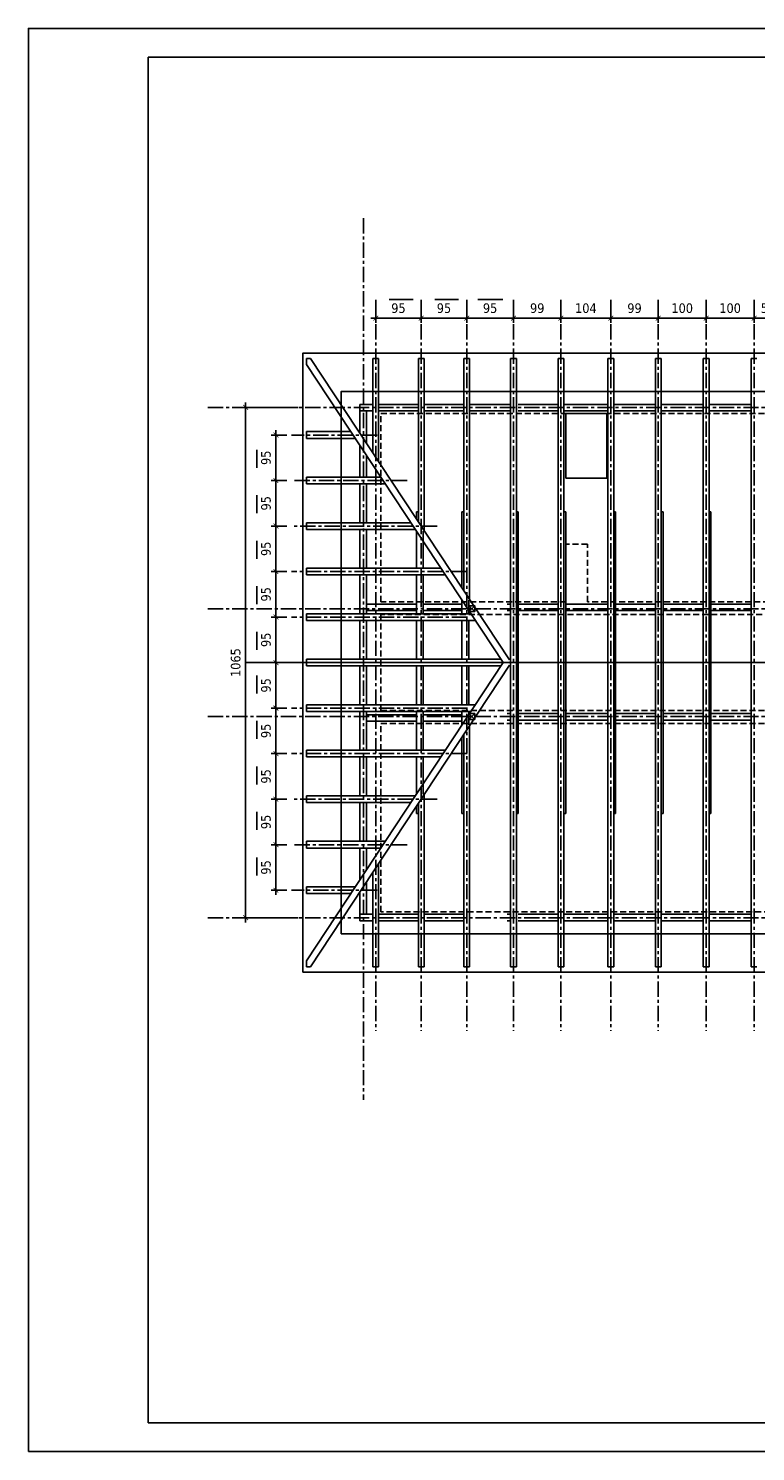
# Model space of a CAD drawing. Header units: millimetres. Extents: x 215282 to 249074, y 9058 to 27069.
# Tile 28 of 51: x 229482 to 231000, y 17233 to 20203. Entities that reach past the tile are written whole.
import ezdxf

# ---------------------------------------------------------------- set-up
doc = ezdxf.new("R2010")
doc.units = ezdxf.units.MM
doc.linetypes.add('CENTER', pattern=[50.8, 31.75, -6.35, 6.35, -6.35])
doc.linetypes.add('DASHED', pattern=[0.75, 0.5, -0.25])
doc.layers.add('01-HM_podstawowa', color=8, linetype='Continuous')
doc.layers.add('02-HM_osie', color=8, linetype='CENTER')
doc.styles.add('HM_standard', font='tahoma.ttf')
doc.dimstyles.new('S100', dxfattribs={"dimscale": 10, "dimtxt": 2, "dimasz": 1, "dimexe": 1, "dimexo": 1, "dimgap": 1, "dimtad": 0, "dimdec": 1, "dimrnd": 0.5, "dimdsep": 46, "dimtxsty": 'HM_standard', "dimblk1": 'ARCHTICK', "dimblk2": 'ARCHTICK', "dimsah": 1, "dimcen": -3, "dimdle": 1, "dimclrt": 256, "dimadec": 0, "dimazin": 0, "dimtfac": 0.8, "dimtdec": 1, "dimtix": 1, "dimtmove": 2, "dimatfit": 3, "dimldrblk": 'ARCHTICK', "dimfxl": 1, "dimtvp": 1, "dimtolj": 1, "dimarcsym": 0})

# ---------------------------------------------------------------- blocks, each defined once
blk = doc.blocks.new('_ARCHTICK')
at = {"color": 0, "linetype": 'ByBlock', "const_width": 0.15}
blk.add_lwpolyline([(-0.5, -0.5), (0.5, 0.5)], dxfattribs=at)
blk = doc.blocks.new('*D380')
at = {"layer": '01-HM_podstawowa', "color": 0, "lineweight": -2, "ltscale": 3, "transparency": 16777216}
for p, q in [((230045.2, 19411.7), (229925.6, 19411.7)), ((229935.6, 18336.7), (229935.6, 19421.7)), ((230045.2, 18346.7), (229925.6, 18346.7))]:
    blk.add_line(p, q, dxfattribs=at)
at = {"layer": 'Defpoints', "color": 0, "transparency": 16777216}
for p in [(229935.6, 19411.7), (230055.2, 19411.7), (230055.2, 18346.7)]:
    blk.add_point(p, dxfattribs=at)
at = {"layer": '01-HM_podstawowa', "color": 0, "lineweight": -2, "ltscale": 3, "transparency": 16777216, "xscale": 10, "yscale": 10, "zscale": 10}
for p, rotation in [((229935.6, 19411.7), 90), ((229935.6, 18346.7), 270)]:
    blk.add_blockref('_ARCHTICK', p, dxfattribs=dict(at, rotation=rotation))
at = {"layer": '01-HM_podstawowa', "ltscale": 3, "transparency": 16777216, "insert": (229914.8, 18879.2), "char_height": 20, "attachment_point": 5, "rotation": 90, "style": 'HM_standard'}
blk.add_mtext('\\A1;1065', dxfattribs=at)
blk = doc.blocks.new('*D219')
at = {"layer": '01-HM_podstawowa', "color": 0, "lineweight": -2, "ltscale": 3, "transparency": 16777216}
for p, q in [((221724, 20196.2), (221724, 20158.1)), ((221823, 20196.2), (221823, 20158.1)), ((221714, 20168.1), (221833, 20168.1))]:
    blk.add_line(p, q, dxfattribs=at)
at = {"layer": 'Defpoints', "color": 0, "transparency": 16777216}
for p in [(221724, 20206.2), (221823, 20206.2), (221823, 20168.1)]:
    blk.add_point(p, dxfattribs=at)
at = {"layer": '01-HM_podstawowa', "color": 0, "lineweight": -2, "ltscale": 3, "transparency": 16777216, "xscale": 10, "yscale": 10, "zscale": 10, "rotation": 180}
blk.add_blockref('_ARCHTICK', (221724, 20168.1), dxfattribs=at)
at = {"layer": '01-HM_podstawowa', "color": 0, "lineweight": -2, "ltscale": 3, "transparency": 16777216, "xscale": 10, "yscale": 10, "zscale": 10}
blk.add_blockref('_ARCHTICK', (221823, 20168.1), dxfattribs=at)
at = {"layer": '01-HM_podstawowa', "ltscale": 3, "transparency": 16777216, "insert": (221773.5, 20188.9), "char_height": 20, "attachment_point": 5, "style": 'HM_standard'}
blk.add_mtext('\\A1;99', dxfattribs=at)
blk = doc.blocks.new('*D220')
at = {"layer": '01-HM_podstawowa', "color": 0, "lineweight": -2, "ltscale": 3, "transparency": 16777216}
for p, q in [((221823, 20196.2), (221823, 20158.1)), ((221927, 20196.2), (221927, 20158.1)), ((221813, 20168.1), (221937, 20168.1))]:
    blk.add_line(p, q, dxfattribs=at)
at = {"layer": 'Defpoints', "color": 0, "transparency": 16777216}
for p in [(221823, 20206.2), (221927, 20206.2), (221927, 20168.1)]:
    blk.add_point(p, dxfattribs=at)
at = {"layer": '01-HM_podstawowa', "color": 0, "lineweight": -2, "ltscale": 3, "transparency": 16777216, "xscale": 10, "yscale": 10, "zscale": 10, "rotation": 180}
blk.add_blockref('_ARCHTICK', (221823, 20168.1), dxfattribs=at)
at = {"layer": '01-HM_podstawowa', "color": 0, "lineweight": -2, "ltscale": 3, "transparency": 16777216, "xscale": 10, "yscale": 10, "zscale": 10}
blk.add_blockref('_ARCHTICK', (221927, 20168.1), dxfattribs=at)
at = {"layer": '01-HM_podstawowa', "ltscale": 3, "transparency": 16777216, "insert": (221875, 20188.9), "char_height": 20, "attachment_point": 5, "style": 'HM_standard'}
blk.add_mtext('\\A1;104', dxfattribs=at)
blk = doc.blocks.new('*D221')
at = {"layer": '01-HM_podstawowa', "color": 0, "lineweight": -2, "ltscale": 3, "transparency": 16777216}
for p, q in [((221927, 20196.2), (221927, 20158.1)), ((222026, 20196.2), (222026, 20158.1)), ((221917, 20168.1), (222036, 20168.1))]:
    blk.add_line(p, q, dxfattribs=at)
at = {"layer": 'Defpoints', "color": 0, "transparency": 16777216}
for p in [(221927, 20206.2), (222026, 20206.2), (222026, 20168.1)]:
    blk.add_point(p, dxfattribs=at)
at = {"layer": '01-HM_podstawowa', "color": 0, "lineweight": -2, "ltscale": 3, "transparency": 16777216, "xscale": 10, "yscale": 10, "zscale": 10, "rotation": 180}
blk.add_blockref('_ARCHTICK', (221927, 20168.1), dxfattribs=at)
at = {"layer": '01-HM_podstawowa', "color": 0, "lineweight": -2, "ltscale": 3, "transparency": 16777216, "xscale": 10, "yscale": 10, "zscale": 10}
blk.add_blockref('_ARCHTICK', (222026, 20168.1), dxfattribs=at)
at = {"layer": '01-HM_podstawowa', "ltscale": 3, "transparency": 16777216, "insert": (221976.5, 20188.9), "char_height": 20, "attachment_point": 5, "style": 'HM_standard'}
blk.add_mtext('\\A1;99', dxfattribs=at)
blk = doc.blocks.new('*D222')
at = {"layer": '01-HM_podstawowa', "color": 0, "lineweight": -2, "ltscale": 3, "transparency": 16777216}
for p, q in [((222026, 20196.2), (222026, 20158.1)), ((222126, 20196.2), (222126, 20158.1)), ((222016, 20168.1), (222136, 20168.1))]:
    blk.add_line(p, q, dxfattribs=at)
at = {"layer": 'Defpoints', "color": 0, "transparency": 16777216}
for p in [(222026, 20206.2), (222126, 20206.2), (222126, 20168.1)]:
    blk.add_point(p, dxfattribs=at)
at = {"layer": '01-HM_podstawowa', "color": 0, "lineweight": -2, "ltscale": 3, "transparency": 16777216, "xscale": 10, "yscale": 10, "zscale": 10, "rotation": 180}
blk.add_blockref('_ARCHTICK', (222026, 20168.1), dxfattribs=at)
at = {"layer": '01-HM_podstawowa', "color": 0, "lineweight": -2, "ltscale": 3, "transparency": 16777216, "xscale": 10, "yscale": 10, "zscale": 10}
blk.add_blockref('_ARCHTICK', (222126, 20168.1), dxfattribs=at)
at = {"layer": '01-HM_podstawowa', "ltscale": 3, "transparency": 16777216, "insert": (222076, 20188.9), "char_height": 20, "attachment_point": 5, "style": 'HM_standard'}
blk.add_mtext('\\A1;100', dxfattribs=at)
blk = doc.blocks.new('*D223')
at = {"layer": '01-HM_podstawowa', "color": 0, "lineweight": -2, "ltscale": 3, "transparency": 16777216}
for p, q in [((222126, 20196.2), (222126, 20158.1)), ((222226, 20196.2), (222226, 20158.1)), ((222116, 20168.1), (222236, 20168.1))]:
    blk.add_line(p, q, dxfattribs=at)
at = {"layer": 'Defpoints', "color": 0, "transparency": 16777216}
for p in [(222126, 20206.2), (222226, 20206.2), (222226, 20168.1)]:
    blk.add_point(p, dxfattribs=at)
at = {"layer": '01-HM_podstawowa', "color": 0, "lineweight": -2, "ltscale": 3, "transparency": 16777216, "xscale": 10, "yscale": 10, "zscale": 10, "rotation": 180}
blk.add_blockref('_ARCHTICK', (222126, 20168.1), dxfattribs=at)
at = {"layer": '01-HM_podstawowa', "color": 0, "lineweight": -2, "ltscale": 3, "transparency": 16777216, "xscale": 10, "yscale": 10, "zscale": 10}
blk.add_blockref('_ARCHTICK', (222226, 20168.1), dxfattribs=at)
at = {"layer": '01-HM_podstawowa', "ltscale": 3, "transparency": 16777216, "insert": (222176, 20188.9), "char_height": 20, "attachment_point": 5, "style": 'HM_standard'}
blk.add_mtext('\\A1;100', dxfattribs=at)
blk = doc.blocks.new('*D224')
at = {"layer": '01-HM_podstawowa', "color": 0, "lineweight": -2, "ltscale": 3, "transparency": 16777216}
for p, q in [((222226, 20196.2), (222226, 20158.1)), ((222284, 20196.2), (222284, 20158.1)), ((222216, 20168.1), (222294, 20168.1))]:
    blk.add_line(p, q, dxfattribs=at)
at = {"layer": 'Defpoints', "color": 0, "transparency": 16777216}
for p in [(222226, 20206.2), (222284, 20206.2), (222284, 20168.1)]:
    blk.add_point(p, dxfattribs=at)
at = {"layer": '01-HM_podstawowa', "color": 0, "lineweight": -2, "ltscale": 3, "transparency": 16777216, "xscale": 10, "yscale": 10, "zscale": 10, "rotation": 180}
blk.add_blockref('_ARCHTICK', (222226, 20168.1), dxfattribs=at)
at = {"layer": '01-HM_podstawowa', "color": 0, "lineweight": -2, "ltscale": 3, "transparency": 16777216, "xscale": 10, "yscale": 10, "zscale": 10}
blk.add_blockref('_ARCHTICK', (222284, 20168.1), dxfattribs=at)
at = {"layer": '01-HM_podstawowa', "ltscale": 3, "transparency": 16777216, "insert": (222255, 20189), "char_height": 20, "attachment_point": 5, "style": 'HM_standard'}
blk.add_mtext('\\A1;58', dxfattribs=at)
blk = doc.blocks.new('*D278')
at = {"layer": '01-HM_podstawowa', "color": 0, "lineweight": -2, "ltscale": 3, "transparency": 16777216}
for p, q in [((221228.3, 19819.3), (221228.3, 19934.3)), ((221250.8, 19924.3), (221218.3, 19924.3)), ((221250.8, 19829.3), (221218.3, 19829.3))]:
    blk.add_line(p, q, dxfattribs=at)
at = {"layer": 'Defpoints', "color": 0, "transparency": 16777216}
for p in [(221228.3, 19924.3), (221260.8, 19924.3), (221260.8, 19829.3)]:
    blk.add_point(p, dxfattribs=at)
at = {"layer": '01-HM_podstawowa', "color": 0, "lineweight": -2, "ltscale": 3, "transparency": 16777216, "xscale": 10, "yscale": 10, "zscale": 10}
for p, rotation in [((221228.3, 19924.3), 90), ((221228.3, 19829.3), 270)]:
    blk.add_blockref('_ARCHTICK', p, dxfattribs=dict(at, rotation=rotation))
at = {"layer": '01-HM_podstawowa', "ltscale": 3, "transparency": 16777216, "insert": (221207.5, 19876.8), "char_height": 20, "attachment_point": 5, "rotation": 90, "style": 'HM_standard'}
blk.add_mtext('\\A1;95', dxfattribs=at)
blk = doc.blocks.new('*D279')
at = {"layer": '01-HM_podstawowa', "color": 0, "lineweight": -2, "ltscale": 3, "transparency": 16777216}
for p, q in [((221228.3, 19459.3), (221228.3, 19344.3)), ((221250.8, 19449.3), (221218.3, 19449.3)), ((221250.8, 19354.3), (221218.3, 19354.3))]:
    blk.add_line(p, q, dxfattribs=at)
at = {"layer": 'Defpoints', "color": 0, "transparency": 16777216}
for p in [(221260.8, 19449.3), (221228.3, 19354.3), (221260.8, 19354.3)]:
    blk.add_point(p, dxfattribs=at)
at = {"layer": '01-HM_podstawowa', "color": 0, "lineweight": -2, "ltscale": 3, "transparency": 16777216, "xscale": 10, "yscale": 10, "zscale": 10}
for p, rotation in [((221228.3, 19449.3), 90), ((221228.3, 19354.3), 270)]:
    blk.add_blockref('_ARCHTICK', p, dxfattribs=dict(at, rotation=rotation))
at = {"layer": '01-HM_podstawowa', "ltscale": 3, "transparency": 16777216, "insert": (221207.5, 19401.8), "char_height": 20, "attachment_point": 5, "rotation": 90, "style": 'HM_standard'}
blk.add_mtext('\\A1;95', dxfattribs=at)
blk = doc.blocks.new('*D280')
at = {"layer": '01-HM_podstawowa', "color": 0, "lineweight": -2, "ltscale": 3, "transparency": 16777216}
for p, q in [((221250.8, 19354.3), (221218.3, 19354.3)), ((221228.3, 19364.3), (221228.3, 19249.3)), ((221250.8, 19259.3), (221218.3, 19259.3))]:
    blk.add_line(p, q, dxfattribs=at)
at = {"layer": 'Defpoints', "color": 0, "transparency": 16777216}
for p in [(221260.8, 19354.3), (221228.3, 19259.3), (221260.8, 19259.3)]:
    blk.add_point(p, dxfattribs=at)
at = {"layer": '01-HM_podstawowa', "color": 0, "lineweight": -2, "ltscale": 3, "transparency": 16777216, "xscale": 10, "yscale": 10, "zscale": 10}
for p, rotation in [((221228.3, 19354.3), 90), ((221228.3, 19259.3), 270)]:
    blk.add_blockref('_ARCHTICK', p, dxfattribs=dict(at, rotation=rotation))
at = {"layer": '01-HM_podstawowa', "ltscale": 3, "transparency": 16777216, "insert": (221207.5, 19306.8), "char_height": 20, "attachment_point": 5, "rotation": 90, "style": 'HM_standard'}
blk.add_mtext('\\A1;95', dxfattribs=at)
blk = doc.blocks.new('*D281')
at = {"layer": '01-HM_podstawowa', "color": 0, "lineweight": -2, "ltscale": 3, "transparency": 16777216}
for p, q in [((221250.8, 19259.3), (221218.3, 19259.3)), ((221228.3, 19269.3), (221228.3, 19154.3)), ((221250.8, 19164.3), (221218.3, 19164.3))]:
    blk.add_line(p, q, dxfattribs=at)
at = {"layer": 'Defpoints', "color": 0, "transparency": 16777216}
for p in [(221260.8, 19259.3), (221228.3, 19164.3), (221260.8, 19164.3)]:
    blk.add_point(p, dxfattribs=at)
at = {"layer": '01-HM_podstawowa', "color": 0, "lineweight": -2, "ltscale": 3, "transparency": 16777216, "xscale": 10, "yscale": 10, "zscale": 10}
for p, rotation in [((221228.3, 19259.3), 90), ((221228.3, 19164.3), 270)]:
    blk.add_blockref('_ARCHTICK', p, dxfattribs=dict(at, rotation=rotation))
at = {"layer": '01-HM_podstawowa', "ltscale": 3, "transparency": 16777216, "insert": (221207.5, 19211.8), "char_height": 20, "attachment_point": 5, "rotation": 90, "style": 'HM_standard'}
blk.add_mtext('\\A1;95', dxfattribs=at)
blk = doc.blocks.new('*D282')
at = {"layer": '01-HM_podstawowa', "color": 0, "lineweight": -2, "ltscale": 3, "transparency": 16777216}
for p, q in [((221626.5, 20196.2), (221626.5, 20158.1)), ((221724, 20196.2), (221724, 20158.1)), ((221734, 20168.1), (221616.5, 20168.1))]:
    blk.add_line(p, q, dxfattribs=at)
at = {"layer": 'Defpoints', "color": 0, "transparency": 16777216}
for p in [(221626.5, 20206.2), (221724, 20206.2), (221626.5, 20168.1)]:
    blk.add_point(p, dxfattribs=at)
at = {"layer": '01-HM_podstawowa', "color": 0, "lineweight": -2, "ltscale": 3, "transparency": 16777216, "xscale": 10, "yscale": 10, "zscale": 10, "rotation": 180}
blk.add_blockref('_ARCHTICK', (221626.5, 20168.1), dxfattribs=at)
at = {"layer": '01-HM_podstawowa', "color": 0, "lineweight": -2, "ltscale": 3, "transparency": 16777216, "xscale": 10, "yscale": 10, "zscale": 10}
blk.add_blockref('_ARCHTICK', (221724, 20168.1), dxfattribs=at)
at = {"layer": '01-HM_podstawowa', "ltscale": 3, "transparency": 16777216, "insert": (221675.2, 20188.9), "char_height": 20, "attachment_point": 5, "style": 'HM_standard'}
blk.add_mtext('\\A1;95', dxfattribs=at)
blk = doc.blocks.new('*D283')
at = {"layer": '01-HM_podstawowa', "color": 0, "lineweight": -2, "ltscale": 3, "transparency": 16777216}
for p, q in [((221541.4, 20168.1), (221426.5, 20168.1)), ((221436.5, 20186.2), (221436.5, 20158.1)), ((221531.4, 20186.2), (221531.4, 20158.1))]:
    blk.add_line(p, q, dxfattribs=at)
at = {"layer": 'Defpoints', "color": 0, "transparency": 16777216}
for p in [(221436.5, 20196.2), (221531.4, 20196.2), (221436.5, 20168.1)]:
    blk.add_point(p, dxfattribs=at)
at = {"layer": '01-HM_podstawowa', "color": 0, "lineweight": -2, "ltscale": 3, "transparency": 16777216, "xscale": 10, "yscale": 10, "zscale": 10, "rotation": 180}
blk.add_blockref('_ARCHTICK', (221436.5, 20168.1), dxfattribs=at)
at = {"layer": '01-HM_podstawowa', "color": 0, "lineweight": -2, "ltscale": 3, "transparency": 16777216, "xscale": 10, "yscale": 10, "zscale": 10}
blk.add_blockref('_ARCHTICK', (221531.4, 20168.1), dxfattribs=at)
at = {"layer": '01-HM_podstawowa', "ltscale": 3, "transparency": 16777216, "insert": (221483.9, 20188.9), "char_height": 20, "attachment_point": 5, "style": 'HM_standard'}
blk.add_mtext('\\A1;95', dxfattribs=at)
blk = doc.blocks.new('*D284')
at = {"layer": '01-HM_podstawowa', "color": 0, "lineweight": -2, "ltscale": 3, "transparency": 16777216}
for p, q in [((221250.8, 19544.3), (221218.3, 19544.3)), ((221228.3, 19439.3), (221228.3, 19554.3)), ((221250.8, 19449.3), (221218.3, 19449.3))]:
    blk.add_line(p, q, dxfattribs=at)
at = {"layer": 'Defpoints', "color": 0, "transparency": 16777216}
for p in [(221228.3, 19544.3), (221260.8, 19544.3), (221260.8, 19449.3)]:
    blk.add_point(p, dxfattribs=at)
at = {"layer": '01-HM_podstawowa', "color": 0, "lineweight": -2, "ltscale": 3, "transparency": 16777216, "xscale": 10, "yscale": 10, "zscale": 10}
for p, rotation in [((221228.3, 19544.3), 90), ((221228.3, 19449.3), 270)]:
    blk.add_blockref('_ARCHTICK', p, dxfattribs=dict(at, rotation=rotation))
at = {"layer": '01-HM_podstawowa', "ltscale": 3, "transparency": 16777216, "insert": (221207.5, 19496.8), "char_height": 20, "attachment_point": 5, "rotation": 90, "style": 'HM_standard'}
blk.add_mtext('\\A1;95', dxfattribs=at)
blk = doc.blocks.new('*D285')
at = {"layer": '01-HM_podstawowa', "color": 0, "lineweight": -2, "ltscale": 3, "transparency": 16777216}
for p, q in [((221250.8, 19069.3), (221218.3, 19069.3)), ((221228.3, 19079.3), (221228.3, 18964.3)), ((221250.8, 18974.3), (221218.3, 18974.3))]:
    blk.add_line(p, q, dxfattribs=at)
at = {"layer": 'Defpoints', "color": 0, "transparency": 16777216}
for p in [(221260.8, 19069.3), (221228.3, 18974.3), (221260.8, 18974.3)]:
    blk.add_point(p, dxfattribs=at)
at = {"layer": '01-HM_podstawowa', "color": 0, "lineweight": -2, "ltscale": 3, "transparency": 16777216, "xscale": 10, "yscale": 10, "zscale": 10}
for p, rotation in [((221228.3, 19069.3), 90), ((221228.3, 18974.3), 270)]:
    blk.add_blockref('_ARCHTICK', p, dxfattribs=dict(at, rotation=rotation))
at = {"layer": '01-HM_podstawowa', "ltscale": 3, "transparency": 16777216, "insert": (221207.5, 19021.8), "char_height": 20, "attachment_point": 5, "rotation": 90, "style": 'HM_standard'}
blk.add_mtext('\\A1;95', dxfattribs=at)
blk = doc.blocks.new('*D286')
at = {"layer": '01-HM_podstawowa', "color": 0, "lineweight": -2, "ltscale": 3, "transparency": 16777216}
for p, q in [((221250.8, 19164.3), (221218.3, 19164.3)), ((221228.3, 19174.3), (221228.3, 19059.3)), ((221250.8, 19069.3), (221218.3, 19069.3))]:
    blk.add_line(p, q, dxfattribs=at)
at = {"layer": 'Defpoints', "color": 0, "transparency": 16777216}
for p in [(221260.8, 19164.3), (221228.3, 19069.3), (221260.8, 19069.3)]:
    blk.add_point(p, dxfattribs=at)
at = {"layer": '01-HM_podstawowa', "color": 0, "lineweight": -2, "ltscale": 3, "transparency": 16777216, "xscale": 10, "yscale": 10, "zscale": 10}
for p, rotation in [((221228.3, 19164.3), 90), ((221228.3, 19069.3), 270)]:
    blk.add_blockref('_ARCHTICK', p, dxfattribs=dict(at, rotation=rotation))
at = {"layer": '01-HM_podstawowa', "ltscale": 3, "transparency": 16777216, "insert": (221207.5, 19116.8), "char_height": 20, "attachment_point": 5, "rotation": 90, "style": 'HM_standard'}
blk.add_mtext('\\A1;95', dxfattribs=at)
blk = doc.blocks.new('*D287')
at = {"layer": '01-HM_podstawowa', "color": 0, "lineweight": -2, "ltscale": 3, "transparency": 16777216}
for p, q in [((221250.8, 19639.3), (221218.3, 19639.3)), ((221228.3, 19534.3), (221228.3, 19649.3)), ((221250.8, 19544.3), (221218.3, 19544.3))]:
    blk.add_line(p, q, dxfattribs=at)
at = {"layer": 'Defpoints', "color": 0, "transparency": 16777216}
for p in [(221228.3, 19639.3), (221260.8, 19639.3), (221260.8, 19544.3)]:
    blk.add_point(p, dxfattribs=at)
at = {"layer": '01-HM_podstawowa', "color": 0, "lineweight": -2, "ltscale": 3, "transparency": 16777216, "xscale": 10, "yscale": 10, "zscale": 10}
for p, rotation in [((221228.3, 19639.3), 90), ((221228.3, 19544.3), 270)]:
    blk.add_blockref('_ARCHTICK', p, dxfattribs=dict(at, rotation=rotation))
at = {"layer": '01-HM_podstawowa', "ltscale": 3, "transparency": 16777216, "insert": (221207.5, 19591.8), "char_height": 20, "attachment_point": 5, "rotation": 90, "style": 'HM_standard'}
blk.add_mtext('\\A1;95', dxfattribs=at)
blk = doc.blocks.new('*D288')
at = {"layer": '01-HM_podstawowa', "color": 0, "lineweight": -2, "ltscale": 3, "transparency": 16777216}
for p, q in [((221250.8, 19734.3), (221218.3, 19734.3)), ((221228.3, 19629.3), (221228.3, 19744.3)), ((221250.8, 19639.3), (221218.3, 19639.3))]:
    blk.add_line(p, q, dxfattribs=at)
at = {"layer": 'Defpoints', "color": 0, "transparency": 16777216}
for p in [(221228.3, 19734.3), (221260.8, 19734.3), (221260.8, 19639.3)]:
    blk.add_point(p, dxfattribs=at)
at = {"layer": '01-HM_podstawowa', "color": 0, "lineweight": -2, "ltscale": 3, "transparency": 16777216, "xscale": 10, "yscale": 10, "zscale": 10}
for p, rotation in [((221228.3, 19734.3), 90), ((221228.3, 19639.3), 270)]:
    blk.add_blockref('_ARCHTICK', p, dxfattribs=dict(at, rotation=rotation))
at = {"layer": '01-HM_podstawowa', "ltscale": 3, "transparency": 16777216, "insert": (221207.5, 19686.8), "char_height": 20, "attachment_point": 5, "rotation": 90, "style": 'HM_standard'}
blk.add_mtext('\\A1;95', dxfattribs=at)
blk = doc.blocks.new('*D289')
at = {"layer": '01-HM_podstawowa', "color": 0, "lineweight": -2, "ltscale": 3, "transparency": 16777216}
for p, q in [((221250.8, 19829.3), (221218.3, 19829.3)), ((221228.3, 19724.3), (221228.3, 19839.3)), ((221250.8, 19734.3), (221218.3, 19734.3))]:
    blk.add_line(p, q, dxfattribs=at)
at = {"layer": 'Defpoints', "color": 0, "transparency": 16777216}
for p in [(221228.3, 19829.3), (221260.8, 19829.3), (221260.8, 19734.3)]:
    blk.add_point(p, dxfattribs=at)
at = {"layer": '01-HM_podstawowa', "color": 0, "lineweight": -2, "ltscale": 3, "transparency": 16777216, "xscale": 10, "yscale": 10, "zscale": 10}
for p, rotation in [((221228.3, 19829.3), 90), ((221228.3, 19734.3), 270)]:
    blk.add_blockref('_ARCHTICK', p, dxfattribs=dict(at, rotation=rotation))
at = {"layer": '01-HM_podstawowa', "ltscale": 3, "transparency": 16777216, "insert": (221207.5, 19781.8), "char_height": 20, "attachment_point": 5, "rotation": 90, "style": 'HM_standard'}
blk.add_mtext('\\A1;95', dxfattribs=at)
blk = doc.blocks.new('*D290')
at = {"layer": '01-HM_podstawowa', "color": 0, "lineweight": -2, "ltscale": 3, "transparency": 16777216}
for p, q in [((221636.4, 20168.1), (221521.5, 20168.1)), ((221531.5, 20186.2), (221531.5, 20158.1)), ((221626.4, 20186.2), (221626.4, 20158.1))]:
    blk.add_line(p, q, dxfattribs=at)
at = {"layer": 'Defpoints', "color": 0, "transparency": 16777216}
for p in [(221531.5, 20196.2), (221626.4, 20196.2), (221531.5, 20168.1)]:
    blk.add_point(p, dxfattribs=at)
at = {"layer": '01-HM_podstawowa', "color": 0, "lineweight": -2, "ltscale": 3, "transparency": 16777216, "xscale": 10, "yscale": 10, "zscale": 10, "rotation": 180}
blk.add_blockref('_ARCHTICK', (221531.5, 20168.1), dxfattribs=at)
at = {"layer": '01-HM_podstawowa', "color": 0, "lineweight": -2, "ltscale": 3, "transparency": 16777216, "xscale": 10, "yscale": 10, "zscale": 10}
blk.add_blockref('_ARCHTICK', (221626.4, 20168.1), dxfattribs=at)
at = {"layer": '01-HM_podstawowa', "ltscale": 3, "transparency": 16777216, "insert": (221578.9, 20188.9), "char_height": 20, "attachment_point": 5, "style": 'HM_standard'}
blk.add_mtext('\\A1;95', dxfattribs=at)
blk = doc.blocks.new('rokwie')
at = {"layer": '01-HM_podstawowa', "color": 1, "ltscale": 3}
for p, q in [((221514.53, 20207.43), (221464.67, 20207.43)), ((221609.53, 20207.43), (221559.67, 20207.43)), ((221649.59, 20207.37), (221701.58, 20207.37)), ((221188.17, 19893.61), (221188.17, 19856.05)), ((221188.17, 19798.61), (221188.17, 19761.05)), ((221188.17, 19703.61), (221188.17, 19666.05)), ((221188.17, 19608.61), (221188.17, 19571.05)), ((221188.17, 19513.61), (221188.17, 19476.05)), ((221188.17, 19384.96), (221188.17, 19422.53)), ((221188.17, 19289.96), (221188.17, 19327.53)), ((221188.17, 19194.96), (221188.17, 19232.53)), ((221188.17, 19099.96), (221188.17, 19137.53)), ((221188.17, 19004.96), (221188.17, 19042.53))]:
    blk.add_line(p, q, dxfattribs=at)
at = {"layer": '01-HM_podstawowa', "color": 3}
for p, q in [((221300.34, 20084.29), (221291.96, 20084.29)), ((221291.96, 20084.29), (221291.96, 20071.57)), ((221715.37, 19454.93), (221300.34, 20084.29)), ((221430.46, 20084.29), (221430.46, 19886.97)), ((221442.46, 20084.29), (221430.46, 20084.29)), ((221442.46, 20084.29), (221442.46, 19868.77)), ((221537.46, 20084.29), (221525.46, 20084.29)), ((221525.46, 20084.29), (221525.46, 19742.91)), ((221537.46, 20084.29), (221537.46, 19724.71)), ((221620.46, 20084.29), (221620.46, 19598.85)), ((221632.46, 20084.29), (221620.46, 20084.29)), ((221632.46, 20084.29), (221632.46, 19580.65)), ((221718.04, 20084.29), (221718.04, 18814.29)), ((221718.04, 20084.29), (221730.04, 20084.29)), ((221730.04, 20084.29), (221730.04, 18814.29)), ((221817.04, 20084.29), (221817.04, 18814.29)), ((221817.04, 20084.29), (221829.04, 20084.29)), ((221829.04, 20084.29), (221829.04, 18814.29)), ((221921.04, 20084.29), (221921.04, 18814.29)), ((221921.04, 20084.29), (221933.04, 20084.29)), ((221933.04, 20084.29), (221933.04, 18814.29)), ((222020.04, 20084.29), (222020.04, 18814.29)), ((222020.04, 20084.29), (222032.04, 20084.29)), ((222032.04, 20084.29), (222032.04, 18814.29)), ((222120.04, 20084.29), (222120.04, 18814.29)), ((222120.04, 20084.29), (222132.04, 20084.29)), ((222132.04, 20084.29), (222132.04, 18814.29)), ((222220.04, 20084.29), (222220.04, 18814.29)), ((222220.04, 20084.29), (222232.04, 20084.29)), ((221702.32, 19449.29), (221291.96, 20071.57)), ((221403.22, 19988.11), (221403.22, 19928.28)), ((221430.46, 19988.11), (221403.22, 19988.11)), ((221525.46, 19988.11), (221442.46, 19988.11)), ((221620.46, 19988.11), (221537.46, 19988.11)), ((221632.46, 19988.11), (221718.04, 19988.11)), ((221734.04, 19988.11), (221817.04, 19988.11)), ((221829.04, 19988.11), (221921.04, 19988.11)), ((221933.04, 19988.11), (222020.04, 19988.11)), ((222032.04, 19988.11), (222120.04, 19988.11)), ((222132.04, 19988.11), (222220.04, 19988.11)), ((221430.46, 19974.61), (221403.22, 19974.61)), ((221417.22, 19974.61), (221417.22, 19907.05)), ((221525.46, 19974.61), (221442.46, 19974.61)), ((221620.46, 19974.61), (221537.46, 19974.61)), ((221632.46, 19974.61), (221718.04, 19974.61)), ((221734.04, 19974.61), (221817.04, 19974.61)), ((221829.04, 19974.61), (221921.04, 19974.61)), ((221933.04, 19974.61), (222020.04, 19974.61)), ((222032.04, 19974.61), (222120.04, 19974.61)), ((222132.04, 19974.61), (222220.04, 19974.61)), ((221384.47, 19931.29), (221291.96, 19931.29)), ((221291.96, 19931.29), (221291.96, 19917.29)), ((221393.7, 19917.29), (221291.96, 19917.29)), ((221403.22, 19902.85), (221403.22, 19836.29)), ((221417.22, 19881.62), (221417.22, 19836.29)), ((221447.11, 19836.29), (221291.96, 19836.29)), ((221291.96, 19836.29), (221291.96, 19822.29)), ((221456.35, 19822.29), (221291.96, 19822.29)), ((221403.22, 19822.29), (221403.22, 19741.29)), ((221417.22, 19822.29), (221417.22, 19741.29)), ((221525.46, 19764.29), (221521.46, 19764.29)), ((221521.46, 19764.29), (221521.46, 19748.98)), ((221620.46, 19764.29), (221616.46, 19764.29)), ((221616.46, 19764.29), (221616.46, 19604.91)), ((221730.04, 19764.29), (221734.04, 19764.29)), ((221734.04, 19764.29), (221734.04, 19134.29)), ((221829.04, 19764.29), (221833.04, 19764.29)), ((221833.04, 19764.29), (221833.04, 19134.29)), ((221933.04, 19764.29), (221937.04, 19764.29)), ((221937.04, 19764.29), (221937.04, 19134.29)), ((222032.04, 19764.29), (222036.04, 19764.29)), ((222036.04, 19764.29), (222036.04, 19134.29)), ((222132.04, 19764.29), (222136.04, 19764.29)), ((222136.04, 19764.29), (222136.04, 19134.29)), ((221509.76, 19741.29), (221291.96, 19741.29)), ((221291.96, 19741.29), (221291.96, 19727.29)), ((221518.99, 19727.29), (221291.96, 19727.29)), ((221403.22, 19727.29), (221403.22, 19646.29)), ((221417.22, 19727.29), (221417.22, 19646.29)), ((221521.46, 19723.54), (221521.46, 19646.29)), ((221535.46, 19723.54), (221535.46, 19646.29)), ((221572.41, 19646.29), (221291.96, 19646.29)), ((221291.96, 19646.29), (221291.96, 19632.29)), ((221581.64, 19632.29), (221291.96, 19632.29)), ((221403.22, 19632.29), (221403.22, 19551.29)), ((221417.22, 19632.29), (221417.22, 19551.29)), ((221521.46, 19632.29), (221521.46, 19551.29)), ((221535.46, 19632.29), (221535.46, 19551.29)), ((221616.46, 19579.48), (221616.46, 19551.29)), ((221630.46, 19579.48), (221630.46, 19551.29)), ((221635.05, 19551.29), (221291.96, 19551.29)), ((221291.96, 19551.29), (221291.96, 19537.29)), ((221521.46, 19571.55), (221417.22, 19571.55)), ((221521.46, 19558.03), (221417.22, 19558.03)), ((221616.46, 19571.55), (221537.46, 19571.55)), ((221616.46, 19558.03), (221537.46, 19558.03)), ((221710.53, 19571.55), (221718.04, 19571.55)), ((221710.53, 19558.03), (221718.04, 19558.03)), ((221734.04, 19571.55), (221817.04, 19571.55)), ((221734.04, 19558.03), (221817.04, 19558.03)), ((221833.04, 19571.55), (221921.04, 19571.55)), ((221833.04, 19558.03), (221921.04, 19558.03)), ((221937.04, 19571.55), (222020.04, 19571.55)), ((221937.04, 19558.03), (222020.04, 19558.03)), ((222036.04, 19571.55), (222120.04, 19571.55)), ((222036.04, 19558.03), (222120.04, 19558.03)), ((222136.04, 19571.55), (222220.04, 19571.55)), ((222136.04, 19558.03), (222220.04, 19558.03)), ((221644.29, 19537.29), (221291.96, 19537.29)), ((221403.22, 19537.29), (221403.22, 19456.29)), ((221417.22, 19537.29), (221417.22, 19456.29)), ((221521.46, 19537.29), (221521.46, 19456.29)), ((221535.46, 19537.29), (221535.46, 19456.29)), ((221616.46, 19537.29), (221616.46, 19456.29)), ((221630.46, 19537.29), (221630.46, 19456.29)), ((221697.7, 19456.29), (221291.96, 19456.29)), ((221291.96, 19456.29), (221291.96, 19442.29)), ((221291.96, 19442.29), (221291.96, 19456.29)), ((221702.32, 19449.29), (221291.96, 18827)), ((221697.7, 19442.29), (221291.96, 19442.29)), ((221715.37, 19443.65), (221300.34, 18814.29)), ((221403.22, 19361.29), (221403.22, 19442.29)), ((221417.22, 19361.29), (221417.22, 19442.29)), ((221521.46, 19361.29), (221521.46, 19442.29)), ((221535.46, 19361.29), (221535.46, 19442.29)), ((221616.46, 19361.29), (221616.46, 19442.29)), ((221630.46, 19361.29), (221630.46, 19442.29)), ((221702.32, 19449.29), (221711.37, 19449.29)), ((221727.37, 19449.29), (221715.37, 19449.29)), ((221718.04, 19449.29), (221730.04, 19449.29)), ((221817.04, 19449.29), (221829.04, 19449.29)), ((221921.04, 19449.29), (221933.04, 19449.29)), ((222020.04, 19449.29), (222032.04, 19449.29)), ((222120.04, 19449.29), (222132.04, 19449.29)), ((222220.04, 19449.29), (222232.04, 19449.29)), ((221644.29, 19361.29), (221291.96, 19361.29)), ((221291.96, 19347.29), (221291.96, 19361.29)), ((221635.05, 19347.29), (221291.96, 19347.29)), ((221403.22, 19266.29), (221403.22, 19347.29)), ((221417.22, 19266.29), (221417.22, 19347.29)), ((221521.46, 19340.54), (221417.22, 19340.54)), ((221521.46, 19266.29), (221521.46, 19347.29)), ((221535.46, 19266.29), (221535.46, 19347.29)), ((221616.46, 19340.54), (221537.46, 19340.54)), ((221616.46, 19319.09), (221616.46, 19347.29)), ((221630.46, 19319.09), (221630.46, 19347.29)), ((221710.53, 19342.79), (221718.04, 19342.79)), ((221734.04, 19342.79), (221817.04, 19342.79)), ((221833.04, 19342.79), (221921.04, 19342.79)), ((221937.04, 19342.79), (222020.04, 19342.79)), ((222036.04, 19342.79), (222120.04, 19342.79)), ((222136.04, 19342.79), (222220.04, 19342.79)), ((221521.46, 19327.02), (221417.22, 19327.02)), ((221616.46, 19327.02), (221537.46, 19327.02)), ((221632.46, 19317.92), (221632.46, 18814.29)), ((221710.53, 19329.29), (221718.04, 19329.29)), ((221734.04, 19329.29), (221817.04, 19329.29)), ((221833.04, 19329.29), (221921.04, 19329.29)), ((221937.04, 19329.29), (222020.04, 19329.29)), ((222036.04, 19329.29), (222120.04, 19329.29)), ((222136.04, 19329.29), (222220.04, 19329.29)), ((221616.46, 19293.66), (221616.46, 19134.29)), ((221620.46, 19299.73), (221620.46, 18814.29)), ((221581.64, 19266.29), (221291.96, 19266.29)), ((221291.96, 19252.29), (221291.96, 19266.29)), ((221572.41, 19252.29), (221291.96, 19252.29)), ((221403.22, 19171.29), (221403.22, 19252.29)), ((221417.22, 19171.29), (221417.22, 19252.29)), ((221521.46, 19175.03), (221521.46, 19252.29)), ((221535.46, 19175.03), (221535.46, 19252.29)), ((221518.99, 19171.29), (221291.96, 19171.29)), ((221291.96, 19157.29), (221291.96, 19171.29)), ((221509.76, 19157.29), (221291.96, 19157.29)), ((221403.22, 19076.29), (221403.22, 19157.29)), ((221417.22, 19076.29), (221417.22, 19157.29)), ((221537.46, 19173.86), (221537.46, 18814.29)), ((221537.46, 18814.29), (221537.46, 19173.86)), ((221521.46, 19149.6), (221521.46, 19134.29)), ((221521.46, 19134.29), (221521.46, 19149.6)), ((221525.46, 19134.29), (221521.46, 19134.29)), ((221525.46, 19134.29), (221521.46, 19134.29)), ((221525.46, 19155.66), (221525.46, 18814.29)), ((221525.46, 18814.29), (221525.46, 19155.66)), ((221620.46, 19134.29), (221616.46, 19134.29)), ((221620.46, 19134.29), (221616.46, 19134.29)), ((221730.04, 19134.29), (221734.04, 19134.29)), ((221829.04, 19134.29), (221833.04, 19134.29)), ((221933.04, 19134.29), (221937.04, 19134.29)), ((222032.04, 19134.29), (222036.04, 19134.29)), ((222132.04, 19134.29), (222136.04, 19134.29)), ((221456.35, 19076.29), (221291.96, 19076.29)), ((221291.96, 19062.29), (221291.96, 19076.29)), ((221447.11, 19062.29), (221291.96, 19062.29)), ((221403.22, 18995.73), (221403.22, 19062.29)), ((221417.22, 19016.96), (221417.22, 19062.29)), ((221430.46, 19011.6), (221430.46, 18814.29)), ((221430.46, 18814.29), (221430.46, 19011.6)), ((221442.46, 18814.29), (221442.46, 19029.8)), ((221393.7, 18981.29), (221291.96, 18981.29)), ((221291.96, 18967.29), (221291.96, 18981.29)), ((221417.22, 18991.53), (221417.22, 18923.97)), ((221417.22, 18923.97), (221417.22, 18991.53)), ((221384.47, 18967.29), (221291.96, 18967.29)), ((221403.22, 18970.3), (221403.22, 18910.47)), ((221403.22, 18910.47), (221403.22, 18970.3)), ((221430.46, 18923.97), (221403.22, 18923.97)), ((221525.46, 18923.97), (221442.46, 18923.97)), ((221620.46, 18923.97), (221537.46, 18923.97)), ((221710.53, 18923.97), (221718.04, 18923.97)), ((221734.04, 18923.97), (221817.04, 18923.97)), ((221829.04, 18923.97), (221921.04, 18923.97)), ((221933.04, 18923.97), (222020.04, 18923.97)), ((222032.04, 18923.97), (222120.04, 18923.97)), ((222132.04, 18923.97), (222220.04, 18923.97)), ((221430.46, 18910.47), (221403.22, 18910.47)), ((221525.46, 18910.47), (221442.46, 18910.47)), ((221620.46, 18910.47), (221537.46, 18910.47)), ((221710.53, 18910.47), (221718.04, 18910.47)), ((221734.04, 18910.47), (221817.04, 18910.47)), ((221829.04, 18910.47), (221921.04, 18910.47)), ((221933.04, 18910.47), (222020.04, 18910.47)), ((222032.04, 18910.47), (222120.04, 18910.47)), ((222132.04, 18910.47), (222220.04, 18910.47)), ((221291.96, 18814.29), (221291.96, 18827)), ((221300.34, 18814.29), (221291.96, 18814.29)), ((221442.46, 18814.29), (221430.46, 18814.29)), ((221442.46, 18814.29), (221430.46, 18814.29)), ((221537.46, 18814.29), (221525.46, 18814.29)), ((221537.46, 18814.29), (221525.46, 18814.29)), ((221632.46, 18814.29), (221620.46, 18814.29)), ((221632.46, 18814.29), (221620.46, 18814.29)), ((221718.04, 18814.29), (221730.04, 18814.29)), ((221817.04, 18814.29), (221829.04, 18814.29)), ((221921.04, 18814.29), (221933.04, 18814.29)), ((222020.04, 18814.29), (222032.04, 18814.29)), ((222120.04, 18814.29), (222132.04, 18814.29)), ((222220.04, 18814.29), (222232.04, 18814.29))]:
    blk.add_line(p, q, dxfattribs=at)
at = {"layer": '02-HM_osie'}
for p, q in [((221436.46, 20206.24), (221436.46, 18680.48)), ((221531.46, 20206.24), (221531.46, 18680.48)), ((221626.46, 20206.24), (221626.46, 18680.48)), ((221724.04, 20206.24), (221724.04, 18680.48)), ((221823.04, 20206.24), (221823.04, 18680.48)), ((221927.04, 20206.24), (221927.04, 18680.48)), ((222026.04, 20206.24), (222026.04, 18680.48)), ((222126.04, 20206.24), (222126.04, 18680.48)), ((222226.04, 20206.24), (222226.04, 18680.48)), ((221439.35, 19924.29), (221260.78, 19924.29)), ((221502, 19829.29), (221260.78, 19829.29)), ((221564.64, 19734.29), (221260.78, 19734.29)), ((221627.29, 19639.29), (221260.78, 19639.29)), ((221627.29, 19544.29), (221260.78, 19544.29)), ((221710.7, 19449.29), (221260.78, 19449.29)), ((221627.29, 19354.29), (221260.78, 19354.29)), ((221627.29, 19259.29), (221260.78, 19259.29)), ((221564.64, 19164.29), (221260.78, 19164.29)), ((221502, 19069.29), (221260.78, 19069.29)), ((221439.35, 18974.29), (221260.78, 18974.29))]:
    blk.add_line(p, q, dxfattribs=at)
at = {"layer": '01-HM_podstawowa', "color": 1, "ltscale": 3}
for base, p1, p2, angle, picture, middle in [((221436.46, 20168.07), (221531.37, 20196.24), (221436.46, 20196.24), 180, '*D283', (221483.91, 20188.89)), ((221531.46, 20168.07), (221626.37, 20196.24), (221531.46, 20196.24), 180, '*D290', (221578.91, 20188.89)), ((221228.32, 19924.29), (221260.78, 19829.29), (221260.78, 19924.29), 90, '*D278', (221207.51, 19876.79)), ((221228.32, 19829.29), (221260.78, 19734.29), (221260.78, 19829.29), 90, '*D289', (221207.51, 19781.79)), ((221228.32, 19734.29), (221260.78, 19639.29), (221260.78, 19734.29), 90, '*D288', (221207.51, 19686.79)), ((221228.32, 19639.29), (221260.78, 19544.29), (221260.78, 19639.29), 90, '*D287', (221207.51, 19591.79)), ((221228.32, 19544.29), (221260.78, 19449.29), (221260.78, 19544.29), 90, '*D284', (221207.51, 19496.79)), ((221228.32, 19354.29), (221260.78, 19449.29), (221260.78, 19354.29), 270, '*D279', (221207.51, 19401.79)), ((221228.32, 19259.29), (221260.78, 19354.29), (221260.78, 19259.29), 270, '*D280', (221207.51, 19306.79)), ((221228.32, 19164.29), (221260.78, 19259.29), (221260.78, 19164.29), 270, '*D281', (221207.51, 19211.79)), ((221228.32, 19069.29), (221260.78, 19164.29), (221260.78, 19069.29), 270, '*D286', (221207.51, 19116.79)), ((221228.32, 18974.29), (221260.78, 19069.29), (221260.78, 18974.29), 270, '*D285', (221207.51, 19021.79))]:
    dim = blk.add_linear_dim(base=base, p1=p1, p2=p2, angle=angle, dimstyle='S100', dxfattribs=at)
    dim.commit()
    dim.dimension.update_dxf_attribs({"geometry": picture, "text_midpoint": middle})
dim = blk.add_linear_dim(base=(221626.46, 20168.07), p1=(221724.04, 20206.24), p2=(221626.46, 20206.24), text='95', dimstyle='S100', dxfattribs=at)
dim.commit()
dim.dimension.update_dxf_attribs({"geometry": '*D282', "text_midpoint": (221675.25, 20188.89)})
for base, p1, p2, picture, middle in [((221823.04, 20168.07), (221724.04, 20206.24), (221823.04, 20206.24), '*D219', (221773.54, 20188.86)), ((221927.04, 20168.07), (221823.04, 20206.24), (221927.04, 20206.24), '*D220', (221875.04, 20188.89)), ((222026.04, 20168.07), (221927.04, 20206.24), (222026.04, 20206.24), '*D221', (221976.54, 20188.86)), ((222126.04, 20168.07), (222026.04, 20206.24), (222126.04, 20206.24), '*D222', (222076.04, 20188.89)), ((222226.04, 20168.07), (222126.04, 20206.24), (222226.04, 20206.24), '*D223', (222176.04, 20188.89)), ((222284.04, 20168.07), (222226.04, 20206.24), (222284.04, 20206.24), '*D224', (222255.04, 20188.98))]:
    dim = blk.add_linear_dim(base=base, p1=p1, p2=p2, dimstyle='S100', dxfattribs=at)
    dim.commit()
    dim.dimension.update_dxf_attribs({"geometry": picture, "text_midpoint": middle})

msp = doc.modelspace()

# ---------------------------------------------------------------- linework, layer by layer
at = {"layer": '01-HM_podstawowa', "color": 1, "ltscale": 3}
for p, q in [((230413.57, 18997.67), (230401.57, 18985.67)), ((230413.57, 18985.67), (230401.57, 18997.67)), ((229935.63, 18879.17), (234681.22, 18879.17)), ((230413.57, 18760.67), (230401.57, 18772.67)), ((230413.57, 18772.67), (230401.57, 18760.67))]:
    msp.add_line(p, q, dxfattribs=at)
at = {"layer": '01-HM_podstawowa', "ltscale": 3}
for points in [[(229482.37, 17232.64), (235482.37, 17232.64), (235482.37, 20202.64), (229482.37, 20202.64)], [(229732.37, 17292.64), (235422.37, 17292.64), (235422.37, 20142.64), (229732.37, 20142.64)]]:
    msp.add_lwpolyline(points, close=True, dxfattribs=at)
at = {"layer": '01-HM_podstawowa', "color": 1, "ltscale": 3}
msp.add_lwpolyline([(231047.22, 19525.17), (230055.22, 19525.17), (230055.22, 18233.17), (235107.22, 18233.17), (235107.22, 19525.17), (234115.22, 19525.17)], dxfattribs=at)
for points in [[(230135.22, 18313.17), (235027.22, 18313.17), (235027.22, 19445.17), (230135.22, 19445.17)], [(230603.94, 19264.27), (230688.94, 19264.27), (230688.94, 19399.27), (230603.94, 19399.27)], [(230401.57, 18985.67), (230413.57, 18985.67), (230413.57, 18997.67), (230401.57, 18997.67)], [(230401.57, 18772.67), (230413.57, 18772.67), (230413.57, 18760.67), (230401.57, 18760.67)]]:
    msp.add_lwpolyline(points, close=True, dxfattribs=at)
at = {"layer": '01-HM_podstawowa', "color": 3, "linetype": 'DASHED', "ltscale": 25}
for points in [[(230217.97, 18979.27), (230217.97, 18779.27), (234955.97, 18779.27), (234955.97, 18979.27), (234044.97, 18979.27), (234044.97, 19428.27), (233773.97, 19428.27), (233773.97, 18979.27), (231398.97, 18979.27), (231398.97, 19428.27), (231125.97, 19428.27), (231125.97, 18979.27), (230217.97, 18979.27)], [(230217.97, 19399.27), (231083.97, 19399.27), (231083.97, 19006.27), (230648.97, 19006.27), (230648.97, 19126.27), (230603.97, 19126.27), (230603.97, 19006.27), (230217.97, 19006.27), (230217.97, 19399.27)], [(234955.97, 18359.27), (233153.97, 18359.27), (233153.97, 18660.77), (233113.97, 18660.77), (233113.97, 18359.27), (231806.97, 18359.27), (231806.97, 18682.77), (231760.97, 18682.77), (231760.97, 18359.27), (230217.97, 18359.27), (230217.97, 18752.27), (231068.97, 18752.27), (231104.66, 18752.27), (232470.97, 18752.27), (232470.97, 18676.27), (232516.97, 18676.27), (232516.97, 18752.27), (234396.97, 18752.28), (234406.97, 18752.28), (234406.97, 18605.28), (234453.97, 18605.28), (234453.97, 18752.28), (234955.97, 18752.27), (234955.97, 18359.27)]]:
    msp.add_lwpolyline(points, dxfattribs=at)
at = {"layer": '02-HM_osie', "color": 1}
for p, q in [((230181.22, 19806.81), (230181.22, 17966.8)), ((229856.64, 19411.67), (235408.83, 19411.67)), ((229856.64, 18991.67), (235408.83, 18991.67)), ((229856.64, 18766.67), (235408.83, 18766.67)), ((229856.64, 18346.67), (235408.83, 18346.67))]:
    msp.add_line(p, q, dxfattribs=at)

# ---------------------------------------------------------------- block references
at = {"layer": '01-HM_podstawowa', "color": 1, "ltscale": 3}
msp.add_blockref('rokwie', (8770.51, -570.12), dxfattribs=at)

# ---------------------------------------------------------------- dimensions: what is measured, and where the dimension line sits
dim = msp.add_linear_dim(base=(229935.63, 19411.67), p1=(230055.22, 18346.67), p2=(230055.22, 19411.67), angle=90, dimstyle='S100', dxfattribs=at)
dim.commit()
dim.dimension.update_dxf_attribs({"geometry": '*D380', "text_midpoint": (229914.81, 18879.17)})

doc.saveas('drawing.dxf')
